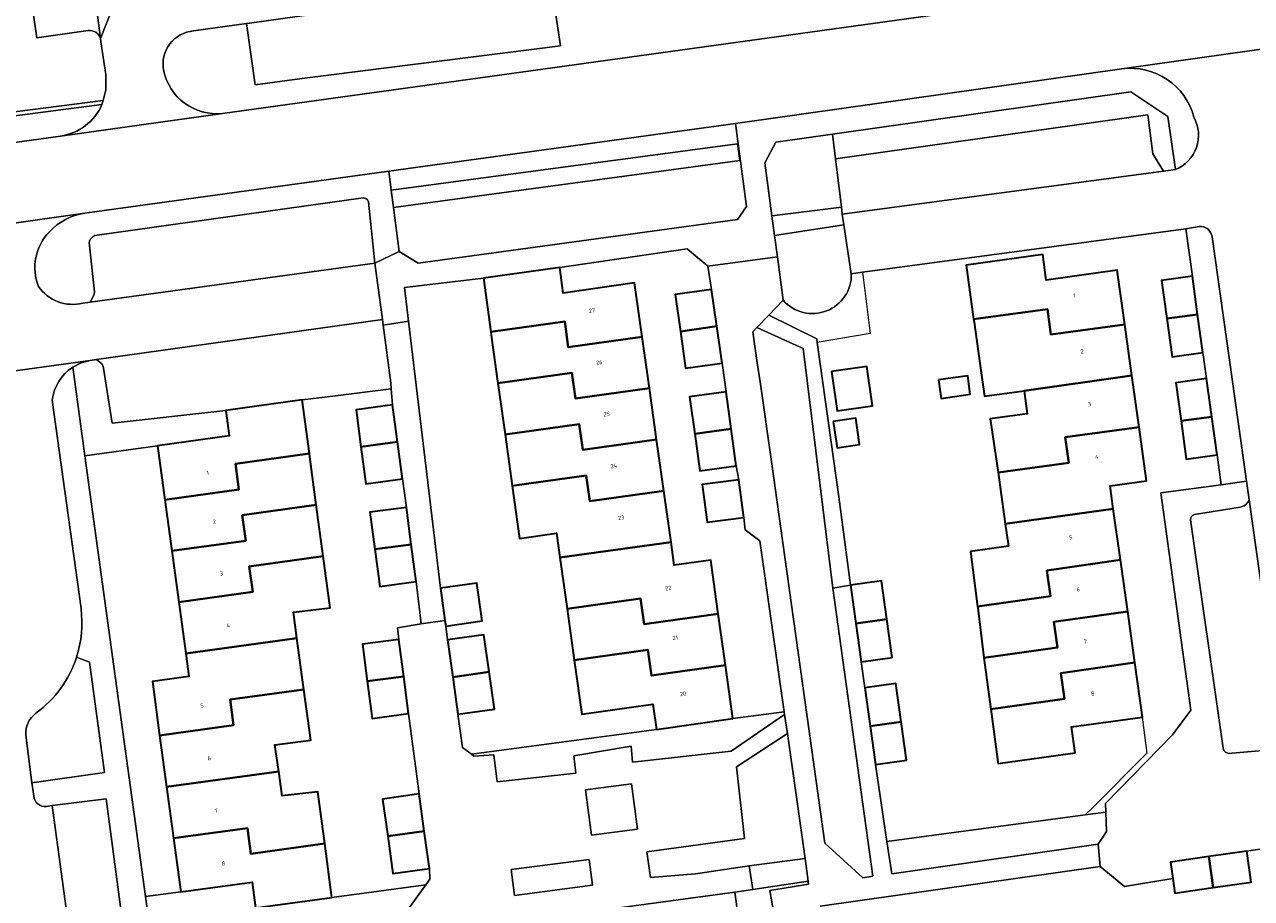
# Model space of a CAD drawing. Header units: metres. Extents: x 197700 to 204338, y 317132 to 325229.
# Tile 126 of 256: x 199764 to 199870, y 317819 to 317895. Entities that reach past the tile are written whole.
import ezdxf
from ezdxf.enums import TextEntityAlignment as Align

# ---------------------------------------------------------------- set-up
doc = ezdxf.new("R2010")
doc.units = ezdxf.units.M
for name, color, linetype, lineweight in [('B-WE-GR-BEPLANTING_CULTUUR_BODEMBEDEKKER-GV', 90, 'Continuous', 18), ('B-WE-GR-BEPLANTING_CULTUUR_HEESTERS-GV', 90, 'Continuous', 18), ('B-WE-IE-TERREINAFSCHEIDING_KUNSTMATIG_HEKWERK-G', 20, 'IE-TERREINAFSCHEIDING-KUNSTMATIG', 18), ('B-WE-IE-TERREINAFSCHEIDING_KUNSTMATIG_MUUR-G', 90, 'IE-TERREINAFSCHEIDING-KUNSTMATIG-DICHT', 18), ('B-WE-OG-BEBOUWING-GV', 7, 'Continuous', 35), ('B-WE-OG-BEBOUWING-T18', 10, 'Continuous', 18), ('B-WE-OG-TERREIN_CULTUURSCHEIDING-GV', 7, 'Continuous', 18), ('B-WE-OG-TERREIN_ERF-GV', 7, 'Continuous', 18), ('B-WE-VH-VERHARDING_ASFALT-GV', 252, 'Continuous', 18), ('B-WE-VH-VERHARDING_BETONSTRAATSTEEN-GV', 252, 'Continuous', 18), ('B-WE-VH-VERHARDING_OPEN-GV', 252, 'Continuous', 18), ('B-WE-VH-VERHARDING_SIERBESTRATING-GV', 252, 'Continuous', 18), ('B-WE-VH-VERHARDING_TEGEL-GV', 252, 'Continuous', 18)]:
    doc.layers.add(name, color=color, linetype=linetype, lineweight=lineweight)
doc.styles.add('NLCS-ISO-M200-T18', font='NLCS-ISO.ttf', dxfattribs={"height": 0.36})
doc.linetypes.add('IE-TERREINAFSCHEIDING-KUNSTMATIG', pattern='A,4,[82,NLCS.SHX,S=0.75,R=90,X=0,Y=0],4,-2', length=10)
doc.linetypes.add('IE-TERREINAFSCHEIDING-KUNSTMATIG-DICHT', pattern='A,8,-1,[82,NLCS.SHX,S=0.75,R=90,X=0,Y=0],-1', length=10)

msp = doc.modelspace()

# ---------------------------------------------------------------- linework, layer by layer
at = {"layer": 'B-WE-GR-BEPLANTING_CULTUUR_BODEMBEDEKKER-GV'}
for points in [[(199827.384, 317868.718), (199827.043, 317868.364), (199827.416, 317865.646), (199827.681, 317863.993), (199828.65, 317857.072), (199829.806, 317848.784), (199833.283, 317823.922), (199836.599, 317820.905), (199837.468, 317821.04), (199833.989, 317846.084), (199831.409, 317866.913)], [(199802.575, 317831.644), (199802.798, 317831.472), (199804.515, 317831.586), (199804.816, 317829.258), (199811.667, 317829.996), (199811.491, 317831.509), (199816.467, 317832.354), (199816.576, 317830.95), (199825.143, 317831.919), (199829.802, 317835.113), (199829.772, 317835.321), (199825.314, 317834.738), (199818.671, 317833.79)], [(199830.038, 317833.445), (199825.609, 317830.541), (199826.306, 317824.334), (199817.815, 317823.163), (199818.152, 317820.943), (199822.043, 317821.261), (199826.731, 317821.937), (199831.581, 317822.572)], [(199817.004, 317825.128), (199816.491, 317829.08), (199812.504, 317828.563), (199813.017, 317824.61)], [(199857.715, 317826.605), (199855.922, 317826.367), (199838.693, 317824.075), (199839.108, 317821.257), (199857.046, 317823.846), (199857.507, 317824.538), (199857.772, 317824.931)], [(199813.094, 317820.255), (199812.804, 317822.509), (199806.025, 317821.636), (199806.316, 317819.382)]]:
    msp.add_lwpolyline(points, close=True, dxfattribs=at)
at = {"layer": 'B-WE-GR-BEPLANTING_CULTUUR_HEESTERS-GV'}
for points in [[(199860.037, 317907.66), (199857.215, 317906.3), (199854.914, 317905.407), (199852.516, 317904.833), (199845.547, 317903.86), (199846.284, 317898.33), (199845.617, 317898.26), (199833.864, 317896.553), (199832.999, 317902.109), (199809.493, 317898.828), (199810.315, 317893.206), (199787.625, 317890.326), (199783.787, 317889.81), (199783.039, 317895.136), (199778.422, 317894.491)], [(199780.943, 317887.332), (199858.198, 317898.052)], [(199835.6, 317873.402), (199834.954, 317877.66), (199828.926, 317876.719), (199829.174, 317874.857)], [(199829.174, 317874.857), (199829.673, 317871.1)], [(199763.836, 317833.3), (199764.365, 317829.173), (199770.686, 317830.051), (199769.387, 317839.635), (199768.246, 317840.071)]]:
    msp.add_lwpolyline(points, dxfattribs=at)
for points in [[(199778.422, 317894.491, 0.4447971), (199775.823, 317891.085)], [(199775.823, 317891.085, 0.3898021), (199780.943, 317887.332)], [(199829.673, 317871.1, 0.703119), (199835.6, 317873.402)], [(199768.246, 317840.071, -0.1594014), (199764.747, 317835.233)], [(199764.747, 317835.233, 0.2581135), (199763.836, 317833.3)]]:
    msp.add_lwpolyline(points, format="xyb", dxfattribs=at)
for points in [[(199863.777, 317882.454), (199863.116, 317887.057), (199859.885, 317889.202), (199833.95, 317885.534), (199834.218, 317883.374), (199861.378, 317887.216), (199861.794, 317883.812), (199862.734, 317882.315)], [(199760.623, 317886.823), (199770.459, 317888.09), (199770.56, 317888.456), (199760.576, 317887.17)], [(199834.738, 317879.193), (199834.218, 317883.374), (199833.95, 317885.534), (199829.043, 317884.84), (199828.088, 317883.023), (199828.7, 317878.423)], [(199768.98, 317857.568), (199775.304, 317858.441), (199781.532, 317859.3), (199781.238, 317861.512), (199771.35, 317860.427), (199770.578, 317865.368), (199770.453, 317865.571), (199770.004, 317865.941), (199769.431, 317865.861), (199768.646, 317865.646), (199767.922, 317865.276)], [(199785.268, 317812.173), (199788.364, 317816.646), (199796.781, 317817.791), (199798.608, 317820.293), (199790.458, 317819.199), (199783.824, 317818.308), (199783.53, 317820.527), (199777.316, 317819.692), (199774.238, 317819.278), (199775.264, 317811.804), (199776.302, 317810.932)], [(199827.329, 317806.269), (199829.749, 317788.285), (199832.432, 317788.65), (199832.76, 317788.858), (199829.185, 317815.984), (199828.524, 317819.81), (199831.881, 317820.351), (199831.862, 317820.617), (199827.047, 317819.88), (199825.474, 317819.668), (199826.408, 317812.911), (199826.412, 317812.911)]]:
    msp.add_lwpolyline(points, close=True, dxfattribs=at)
at = {"layer": 'B-WE-IE-TERREINAFSCHEIDING_KUNSTMATIG_HEKWERK-G'}
for points in [[(199836.572, 317873.532), (199837.229, 317868.201), (199832.637, 317867.412)], [(199795.602, 317863.405), (199790.532, 317862.765)], [(199790.532, 317862.765), (199787.853, 317862.427)], [(199834.52, 317854.009), (199835.54, 317846.332)], [(199825.314, 317834.738), (199829.772, 317835.321)], [(199855.922, 317826.367), (199856.568, 317826.985), (199861.305, 317831.771), (199861.24, 317832.399), (199860.915, 317834.864)], [(199838.693, 317824.075), (199855.922, 317826.367)], [(199825.474, 317819.668), (199826.408, 317812.911)]]:
    msp.add_lwpolyline(points, dxfattribs=at)
at = {"layer": 'B-WE-IE-TERREINAFSCHEIDING_KUNSTMATIG_MUUR-G'}
msp.add_lwpolyline([(199818.671, 317833.79), (199802.575, 317831.644)], dxfattribs=at)
at = {"layer": 'B-WE-OG-BEBOUWING-GV'}
for points in [[(199846.227, 317869.441), (199852.645, 317870.333), (199852.954, 317868.108), (199859.372, 317869), (199858.718, 317873.715), (199852.548, 317872.845), (199852.255, 317875.071), (199845.568, 317874.131)], [(199803.617, 317873.021), (199804.266, 317868.351), (199810.685, 317869.249), (199810.997, 317867.023), (199817.416, 317867.921), (199816.758, 317872.595), (199810.551, 317871.72), (199810.252, 317873.944)], [(199865.702, 317869.864), (199865.243, 317873.177), (199862.569, 317872.807), (199863.028, 317869.494)], [(199820.739, 317868.386), (199823.908, 317868.834), (199823.454, 317872.04), (199820.285, 317871.591)], [(199859.372, 317869), (199852.954, 317868.108), (199852.645, 317870.333), (199846.227, 317869.441), (199846.264, 317869.18), (199846.881, 317864.791), (199847.167, 317862.757), (199850.611, 317863.236), (199859.99, 317864.543)], [(199865.702, 317869.864), (199863.028, 317869.494), (199863.488, 317866.18), (199866.162, 317866.55)], [(199804.266, 317868.351), (199804.305, 317868.069), (199804.826, 317864.266), (199804.886, 317863.883), (199811.311, 317864.787), (199811.624, 317862.562), (199818.044, 317863.465), (199817.416, 317867.921), (199810.997, 317867.023), (199810.685, 317869.249)], [(199823.908, 317868.834), (199820.739, 317868.386), (199821.194, 317865.18), (199824.362, 317865.629)], [(199818.044, 317863.465), (199811.624, 317862.562), (199811.311, 317864.787), (199804.886, 317863.883), (199805.506, 317859.427), (199811.938, 317860.327), (199812.25, 317858.1), (199818.673, 317858.999)], [(199833.889, 317864.906), (199834.379, 317861.477), (199837.433, 317861.913), (199836.943, 317865.342)], [(199843.191, 317864.178), (199843.421, 317862.57), (199845.943, 317862.93), (199845.713, 317864.538)], [(199859.99, 317864.543), (199850.611, 317863.236), (199850.892, 317861.223), (199847.682, 317860.793), (199848.349, 317856.116), (199854.503, 317856.966), (199854.195, 317859.19), (199860.61, 317860.076)], [(199866.931, 317860.97), (199866.477, 317864.281), (199863.802, 317863.914), (199864.257, 317860.602)], [(199787.853, 317862.427), (199781.238, 317861.512), (199781.532, 317859.3), (199775.304, 317858.441), (199775.937, 317853.764), (199782.372, 317854.653), (199782.063, 317856.883), (199788.497, 317857.772)], [(199825.154, 317859.923), (199824.709, 317863.145), (199821.539, 317862.708), (199821.983, 317859.486)], [(199795.717, 317862.007), (199792.546, 317861.58), (199792.978, 317858.366), (199796.15, 317858.793)], [(199806.125, 317854.969), (199812.564, 317855.871), (199812.876, 317853.643), (199819.301, 317854.543), (199818.673, 317858.999), (199812.25, 317858.1), (199811.938, 317860.327), (199805.506, 317859.427)], [(199834.035, 317860.557), (199834.36, 317858.28), (199836.322, 317858.56), (199835.997, 317860.837)], [(199867.386, 317857.658), (199866.931, 317860.97), (199864.257, 317860.602), (199864.711, 317857.291)], [(199825.154, 317859.923), (199821.983, 317859.486), (199822.428, 317856.263), (199825.598, 317856.701)], [(199848.985, 317851.652), (199858.368, 317852.975), (199858.089, 317854.956), (199861.259, 317855.396), (199860.61, 317860.076), (199854.195, 317859.19), (199854.503, 317856.966), (199848.349, 317856.116)], [(199796.15, 317858.793), (199792.978, 317858.366), (199793.411, 317855.152), (199796.583, 317855.579)], [(199789.097, 317853.312), (199788.538, 317857.474), (199788.497, 317857.772), (199782.063, 317856.883), (199782.372, 317854.653), (199775.937, 317853.764), (199776.539, 317849.314), (199782.971, 317850.198), (199782.665, 317852.428)], [(199819.929, 317850.087), (199819.301, 317854.543), (199812.876, 317853.643), (199812.564, 317855.871), (199806.125, 317854.969), (199806.761, 317850.388), (199809.978, 317850.853), (199810.274, 317848.743)], [(199825.811, 317855.498), (199822.639, 317855.076), (199823.075, 317851.798), (199826.247, 317852.22)], [(199776.539, 317849.314), (199777.141, 317844.865), (199783.571, 317845.744), (199783.267, 317847.973), (199789.696, 317848.852), (199789.097, 317853.312), (199782.665, 317852.428), (199782.971, 317850.198)], [(199796.922, 317853.099), (199793.75, 317852.676), (199794.18, 317849.453), (199797.352, 317849.876)], [(199858.368, 317852.975), (199848.985, 317851.652), (199849.26, 317849.72), (199845.951, 317849.27), (199846.567, 317844.486), (199852.905, 317845.392), (199852.587, 317847.613), (199858.993, 317848.529)], [(199794.18, 317849.453), (199794.61, 317846.23), (199797.782, 317846.653), (199797.352, 317849.876)], [(199824.037, 317843.843), (199823.382, 317848.517), (199820.213, 317848.072), (199819.929, 317850.087), (199810.274, 317848.743), (199810.899, 317844.286), (199817.289, 317845.177), (199817.6, 317842.946)], [(199777.745, 317840.405), (199787.415, 317841.734), (199787.107, 317843.999), (199790.296, 317844.38), (199789.696, 317848.852), (199783.267, 317847.973), (199783.571, 317845.744), (199777.141, 317844.865)], [(199858.993, 317848.529), (199852.587, 317847.613), (199852.905, 317845.392), (199846.567, 317844.486), (199846.582, 317844.371), (199847.109, 317840.018), (199853.523, 317840.929), (199853.207, 317843.152), (199859.621, 317844.063)], [(199800.273, 317843.261), (199800.34, 317842.787), (199803.508, 317843.235), (199803.045, 317846.511), (199799.877, 317846.064)], [(199836.002, 317843.008), (199838.676, 317843.38), (199838.214, 317846.704), (199835.54, 317846.332)], [(199824.662, 317839.386), (199824.037, 317843.843), (199817.6, 317842.946), (199817.289, 317845.177), (199810.899, 317844.286), (199811.523, 317839.831), (199817.92, 317840.721), (199818.231, 317838.491)], [(199838.676, 317843.38), (199836.002, 317843.008), (199836.465, 317839.684), (199839.139, 317840.056)], [(199860.246, 317839.617), (199859.621, 317844.063), (199853.207, 317843.152), (199853.523, 317840.929), (199847.109, 317840.018), (199847.719, 317835.549), (199854.142, 317836.47), (199853.823, 317838.696)], [(199800.497, 317841.574), (199800.949, 317838.348), (199804.119, 317838.792), (199803.667, 317842.018)], [(199775.479, 317833.284), (199781.907, 317834.161), (199781.602, 317836.39), (199788.023, 317837.266), (199787.415, 317841.734), (199777.745, 317840.405), (199778.018, 317838.39), (199774.847, 317837.961)], [(199796.699, 317838.402), (199796.276, 317841.623), (199793.104, 317841.206), (199793.527, 317837.985)], [(199825.314, 317834.738), (199824.662, 317839.386), (199818.231, 317838.491), (199817.92, 317840.721), (199811.523, 317839.831), (199812.182, 317835.131), (199818.36, 317835.998), (199818.671, 317833.79)], [(199848.342, 317830.989), (199848.361, 317830.853), (199855.061, 317831.768), (199854.743, 317834.022), (199860.915, 317834.864), (199860.246, 317839.617), (199853.823, 317838.696), (199854.142, 317836.47), (199847.719, 317835.549)], [(199793.527, 317837.985), (199793.95, 317834.764), (199797.122, 317835.18), (199796.699, 317838.402)], [(199801.401, 317835.123), (199804.57, 317835.567), (199804.119, 317838.792), (199800.949, 317838.348)], [(199839.919, 317834.456), (199839.455, 317837.781), (199836.781, 317837.408), (199837.245, 317834.08)], [(199788.023, 317837.266), (199781.602, 317836.39), (199781.907, 317834.161), (199775.479, 317833.284), (199776.083, 317828.814), (199785.831, 317830.16), (199785.497, 317832.449), (199788.621, 317832.869)], [(199837.245, 317834.08), (199837.709, 317830.757), (199840.383, 317831.131), (199839.919, 317834.456)], [(199776.686, 317824.355), (199783.106, 317825.229), (199783.409, 317823.003), (199789.829, 317823.877), (199789.223, 317828.388), (199786.142, 317828.031), (199785.831, 317830.16), (199776.083, 317828.814)], [(199795.304, 317824.516), (199798.474, 317824.954), (199798.026, 317828.193), (199794.856, 317827.755)], [(199777.316, 317819.692), (199783.53, 317820.527), (199783.824, 317818.308), (199790.458, 317819.199), (199789.829, 317823.877), (199783.409, 317823.003), (199783.106, 317825.229), (199776.686, 317824.355)], [(199798.474, 317824.954), (199795.304, 317824.516), (199795.751, 317821.278), (199798.921, 317821.716)], [(199866.66, 317822.746), (199867.039, 317820.053), (199870.358, 317820.52), (199869.979, 317823.213)], [(199866.66, 317822.746), (199863.342, 317822.28), (199863.545, 317820.835), (199863.72, 317819.586), (199867.039, 317820.053)]]:
    msp.add_lwpolyline(points, close=True, dxfattribs=at)
at = {"layer": 'B-WE-OG-TERREIN_CULTUURSCHEIDING-GV'}
msp.add_lwpolyline([(199769.277, 317894.522), (199764.809, 317893.906), (199763.511, 317902.724), (199758.554, 317902.135), (199760.576, 317887.17), (199770.56, 317888.456), (199770.813, 317889.373), (199770.788, 317890.705), (199770.376, 317893.536), (199770.336, 317893.847)], dxfattribs=at)
msp.add_lwpolyline([(199770.336, 317893.847, 0.3691217), (199769.277, 317894.522)], format="xyb", dxfattribs=at)
for points in [[(199825.92, 317883.223), (199795.8, 317879.151), (199796.299, 317875.318), (199797.944, 317874.304), (199825.705, 317878.113), (199826.482, 317879.231), (199825.53, 317886.465), (199795.39, 317882.302), (199795.604, 317880.657), (199825.703, 317884.694)], [(199795.604, 317880.657), (199795.8, 317879.151), (199825.92, 317883.223), (199825.703, 317884.694)]]:
    msp.add_lwpolyline(points, close=True, dxfattribs=at)
at = {"layer": 'B-WE-OG-TERREIN_ERF-GV'}
for points in [[(199829.673, 317871.1), (199828.418, 317869.794), (199832.592, 317867.734), (199832.637, 317867.412), (199834.52, 317854.009), (199835.54, 317846.332), (199838.214, 317846.704), (199838.676, 317843.38), (199839.139, 317840.056), (199836.465, 317839.684), (199836.781, 317837.408), (199839.455, 317837.781), (199839.919, 317834.456), (199840.383, 317831.131), (199837.709, 317830.757), (199838.693, 317824.075), (199855.922, 317826.367), (199857.715, 317826.605), (199857.688, 317827.379), (199863.515, 317833.334), (199865.119, 317835.465), (199862.505, 317854.358), (199867.737, 317855.065), (199867.386, 317857.658), (199864.711, 317857.291), (199864.257, 317860.602), (199863.802, 317863.914), (199866.477, 317864.281), (199866.162, 317866.55), (199863.488, 317866.18), (199863.028, 317869.494), (199862.569, 317872.807), (199865.243, 317873.177), (199864.668, 317877.301), (199836.572, 317873.532), (199835.6, 317873.402)], [(199872.243, 317823.563), (199869.979, 317823.213), (199870.358, 317820.52), (199867.039, 317820.053), (199863.72, 317819.586), (199863.545, 317820.835), (199859.345, 317820.155), (199857.223, 317821.889), (199832.901, 317818.442)], [(199826.408, 317812.911), (199825.474, 317819.668), (199806.216, 317817.068)]]:
    msp.add_lwpolyline(points, dxfattribs=at)
for points in [[(199823.454, 317872.04), (199823.127, 317874.053), (199821.318, 317875.557), (199810.252, 317873.944), (199810.551, 317871.72), (199816.758, 317872.595), (199817.416, 317867.921), (199818.044, 317863.465), (199818.673, 317858.999), (199819.301, 317854.543), (199819.929, 317850.087), (199820.213, 317848.072), (199823.382, 317848.517), (199824.037, 317843.843), (199824.662, 317839.386), (199825.314, 317834.738), (199829.772, 317835.321), (199827.661, 317850.194), (199826.374, 317851.134), (199826.247, 317852.22), (199823.075, 317851.798), (199822.639, 317855.076), (199825.811, 317855.498), (199825.598, 317856.701), (199822.428, 317856.263), (199821.983, 317859.486), (199821.539, 317862.708), (199824.709, 317863.145), (199824.362, 317865.629), (199821.194, 317865.18), (199820.739, 317868.386), (199820.285, 317871.591)], [(199846.567, 317844.486), (199845.951, 317849.27), (199849.26, 317849.72), (199848.985, 317851.652), (199848.349, 317856.116), (199847.682, 317860.793), (199850.892, 317861.223), (199850.611, 317863.236), (199847.167, 317862.757), (199846.881, 317864.791), (199846.264, 317869.18), (199846.227, 317869.441), (199845.568, 317874.131), (199852.255, 317875.071), (199852.548, 317872.845), (199858.718, 317873.715), (199859.372, 317869), (199859.99, 317864.543), (199860.61, 317860.076), (199861.259, 317855.396), (199858.089, 317854.956), (199858.368, 317852.975), (199858.993, 317848.529), (199859.621, 317844.063), (199860.246, 317839.617), (199860.915, 317834.864), (199854.743, 317834.022), (199855.061, 317831.768), (199848.361, 317830.853), (199848.342, 317830.989), (199847.719, 317835.549), (199847.109, 317840.018), (199846.582, 317844.371)], [(199804.305, 317868.069), (199804.266, 317868.351), (199803.617, 317873.021), (199796.762, 317872.196), (199797.123, 317869.269), (199799.877, 317846.064), (199803.045, 317846.511), (199803.508, 317843.235), (199800.34, 317842.787), (199800.497, 317841.574), (199803.667, 317842.018), (199804.119, 317838.792), (199804.57, 317835.567), (199801.401, 317835.123), (199801.805, 317832.236), (199802.575, 317831.644), (199818.671, 317833.79), (199818.36, 317835.998), (199812.182, 317835.131), (199811.523, 317839.831), (199810.899, 317844.286), (199810.274, 317848.743), (199809.978, 317850.853), (199806.761, 317850.388), (199806.125, 317854.969), (199805.506, 317859.427), (199804.886, 317863.883), (199804.826, 317864.266)], [(199833.889, 317864.906), (199836.943, 317865.342), (199837.433, 317861.913), (199834.379, 317861.477)], [(199843.191, 317864.178), (199845.713, 317864.538), (199845.943, 317862.93), (199843.421, 317862.57)], [(199788.538, 317857.474), (199789.097, 317853.312), (199789.696, 317848.852), (199790.296, 317844.38), (199787.107, 317843.999), (199787.415, 317841.734), (199788.023, 317837.266), (199788.621, 317832.869), (199785.497, 317832.449), (199785.831, 317830.16), (199786.142, 317828.031), (199789.223, 317828.388), (199789.829, 317823.877), (199790.458, 317819.199), (199798.608, 317820.293), (199798.964, 317820.78), (199798.921, 317821.716), (199795.751, 317821.278), (199795.304, 317824.516), (199794.856, 317827.755), (199798.026, 317828.193), (199797.122, 317835.18), (199793.95, 317834.764), (199793.527, 317837.985), (199793.104, 317841.206), (199796.276, 317841.623), (199796.141, 317842.629), (199798.215, 317842.973), (199797.782, 317846.653), (199794.61, 317846.23), (199794.18, 317849.453), (199793.75, 317852.676), (199796.922, 317853.099), (199796.583, 317855.579), (199793.411, 317855.152), (199792.978, 317858.366), (199792.546, 317861.58), (199795.717, 317862.007), (199795.602, 317863.405), (199790.532, 317862.765), (199787.853, 317862.427), (199788.497, 317857.772)], [(199834.035, 317860.557), (199835.997, 317860.837), (199836.322, 317858.56), (199834.36, 317858.28)], [(199777.141, 317844.865), (199776.539, 317849.314), (199775.937, 317853.764), (199775.304, 317858.441), (199768.98, 317857.568), (199774.238, 317819.278), (199777.316, 317819.692), (199776.686, 317824.355), (199776.083, 317828.814), (199775.479, 317833.284), (199774.847, 317837.961), (199778.018, 317838.39), (199777.745, 317840.405)]]:
    msp.add_lwpolyline(points, close=True, dxfattribs=at)
msp.add_lwpolyline([(199835.6, 317873.402, -0.703119), (199829.673, 317871.1)], format="xyb", dxfattribs=at)
at = {"layer": 'B-WE-VH-VERHARDING_ASFALT-GV'}
msp.add_lwpolyline([(199859.126, 317891.207), (199874.934, 317893.42), (199876.611, 317893.65), (199875.67, 317900.516), (199858.198, 317898.052), (199780.943, 317887.332), (199766.856, 317885.362), (199753.41, 317883.512), (199754.385, 317876.606), (199768.975, 317878.668), (199795.39, 317882.302), (199825.53, 317886.465)], close=True, dxfattribs=at)
at = {"layer": 'B-WE-VH-VERHARDING_BETONSTRAATSTEEN-GV'}
for points in [[(199778.422, 317894.491), (199783.039, 317895.136), (199783.077, 317895.141), (199791.585, 317896.328), (199790.127, 317906.774), (199782.613, 317960.701), (199777.418, 317960.02), (199779.275, 317947.174)], [(199760.151, 317926.133), (199765.093, 317926.833), (199765.412, 317926.728), (199765.647, 317926.629), (199765.887, 317926.356), (199766.089, 317925.982), (199766.28, 317925.305), (199770.336, 317893.847), (199774.065, 317903.301)], [(199770.336, 317893.847), (199766.28, 317925.305), (199766.089, 317925.982), (199765.887, 317926.356), (199765.647, 317926.629), (199765.412, 317926.728), (199765.093, 317926.833), (199760.151, 317926.133), (199763.511, 317902.724), (199764.809, 317893.906), (199769.277, 317894.522)], [(199774.065, 317903.301), (199770.336, 317893.847), (199770.376, 317893.536), (199770.788, 317890.705), (199770.813, 317889.373), (199770.56, 317888.456), (199770.459, 317888.09)], [(199874.934, 317893.42), (199859.126, 317891.207)], [(199766.856, 317885.362), (199780.943, 317887.332)], [(199863.777, 317882.454), (199862.734, 317882.315), (199834.814, 317878.582), (199834.954, 317877.66), (199835.6, 317873.402), (199836.572, 317873.532), (199864.668, 317877.301), (199865.821, 317877.513)], [(199768.975, 317878.668), (199754.385, 317876.606)], [(199866.954, 317876.602), (199869.944, 317855.376), (199870.175, 317853.74), (199873.244, 317831.962), (199873.977, 317831.579), (199874.608, 317831.042), (199894.801, 317833.877), (199894.509, 317835.862), (199894.256, 317837.578), (199894.024, 317839.152), (199893.385, 317839.061), (199879.111, 317837.03), (199879.145, 317836.675), (199877.661, 317836.498), (199876.983, 317841.287), (199875.716, 317850.37)], [(199759.545, 317872.163), (199760.577, 317864.634), (199769.431, 317865.861), (199770.004, 317865.941), (199794.857, 317869.41), (199794.182, 317874.31), (199769.426, 317870.93)], [(199769.426, 317870.93), (199768.795, 317870.844)], [(199767.922, 317865.276), (199768.646, 317865.646), (199769.431, 317865.861), (199760.577, 317864.634), (199760.857, 317862.587)], [(199768.646, 317844.302), (199766.147, 317862.423)], [(199759.947, 317839.363), (199758.672, 317839.172), (199759.8, 317831.654), (199760.218, 317828.72), (199760.498, 317826.425), (199762.779, 317809.363), (199768.444, 317810.122), (199766.15, 317827.182), (199765.641, 317827.117)], [(199764.535, 317828.006), (199764.365, 317829.173), (199763.836, 317833.3)]]:
    msp.add_lwpolyline(points, dxfattribs=at)
for points in [[(199809.493, 317898.828), (199791.585, 317896.328), (199783.077, 317895.141), (199783.039, 317895.136), (199783.787, 317889.81), (199787.625, 317890.326), (199810.315, 317893.206)], [(199834.218, 317883.374), (199834.738, 317879.193), (199834.814, 317878.582), (199862.734, 317882.315), (199861.794, 317883.812), (199861.378, 317887.216)], [(199769.426, 317870.93), (199794.182, 317874.31), (199793.646, 317879.649), (199793.542, 317879.815), (199793.408, 317879.934), (199793.177, 317879.987), (199769.842, 317876.719), (199769.677, 317876.591), (199769.555, 317876.485), (199769.448, 317876.385), (199769.399, 317876.301), (199769.364, 317876.103), (199769.811, 317871.834), (199769.812, 317871.726), (199769.749, 317871.553), (199769.67, 317871.351)], [(199781.238, 317861.512), (199787.853, 317862.427), (199790.532, 317862.765), (199795.602, 317863.405), (199795.56, 317863.913), (199794.918, 317868.936), (199794.857, 317869.41), (199770.004, 317865.941), (199770.453, 317865.571), (199770.578, 317865.368), (199771.35, 317860.427)], [(199873.244, 317831.962), (199870.175, 317853.74), (199870.071, 317853.543), (199869.922, 317853.368), (199869.75, 317853.24), (199869.403, 317853.122), (199865.432, 317852.466), (199865.266, 317852.393), (199865.162, 317852.29), (199865.102, 317852.176), (199865.088, 317852.012), (199867.914, 317832.163), (199867.987, 317831.97), (199868.13, 317831.823), (199868.393, 317831.708), (199872.697, 317832.087), (199872.941, 317832.037)], [(199768.444, 317810.122), (199773.082, 317810.745), (199770.817, 317827.778), (199766.15, 317827.182)]]:
    msp.add_lwpolyline(points, close=True, dxfattribs=at)
for points in [[(199769.277, 317894.522, -0.3691217), (199770.336, 317893.847)], [(199775.823, 317891.085, -0.4447971), (199778.422, 317894.491)], [(199780.943, 317887.332, -0.3898021), (199775.823, 317891.085)], [(199859.126, 317891.207, -0.3764489), (199865.373, 317887.002)], [(199770.459, 317888.09, -0.2599108), (199766.856, 317885.362)], [(199865.373, 317887.002, -0.4481653), (199863.777, 317882.454)], [(199765.899, 317877.039, -0.1689102), (199768.975, 317878.668)], [(199865.821, 317877.513, -0.4119663), (199866.954, 317876.602)], [(199764.945, 317872.291, -0.2961042), (199765.899, 317877.039)], [(199768.795, 317870.844, -0.3126266), (199764.945, 317872.291)], [(199766.147, 317862.423, -0.2230677), (199767.922, 317865.276)], [(199768.246, 317840.071, 0.1110974), (199768.646, 317844.302)], [(199764.747, 317835.233, 0.1594014), (199768.246, 317840.071)], [(199763.836, 317833.3, -0.2581135), (199764.747, 317835.233)], [(199765.641, 317827.117, -0.4245006), (199764.535, 317828.006)]]:
    msp.add_lwpolyline(points, format="xyb", dxfattribs=at)
at = {"layer": 'B-WE-VH-VERHARDING_OPEN-GV'}
for points in [[(199834.954, 317877.66), (199834.814, 317878.582), (199834.738, 317879.193), (199828.7, 317878.423), (199828.926, 317876.719)], [(199834.52, 317854.009), (199832.637, 317867.412), (199832.592, 317867.734), (199828.418, 317869.794), (199827.384, 317868.718), (199831.409, 317866.913), (199833.989, 317846.084), (199835.54, 317846.332)]]:
    msp.add_lwpolyline(points, close=True, dxfattribs=at)
at = {"layer": 'B-WE-VH-VERHARDING_SIERBESTRATING-GV'}
for points in [[(199865.821, 317877.513), (199864.668, 317877.301), (199865.243, 317873.177), (199865.702, 317869.864), (199866.162, 317866.55), (199866.477, 317864.281)], [(199866.477, 317864.281), (199866.931, 317860.97), (199867.386, 317857.658), (199867.737, 317855.065), (199869.944, 317855.376), (199866.954, 317876.602)], [(199872.697, 317832.087), (199868.393, 317831.708), (199868.13, 317831.823), (199867.987, 317831.97), (199867.914, 317832.163), (199865.088, 317852.012), (199865.102, 317852.176), (199865.162, 317852.29), (199865.266, 317852.393), (199865.432, 317852.466), (199869.403, 317853.122), (199869.75, 317853.24), (199869.922, 317853.368), (199870.071, 317853.543), (199870.175, 317853.74), (199869.944, 317855.376), (199867.737, 317855.065), (199862.505, 317854.358), (199865.119, 317835.465), (199863.515, 317833.334), (199857.688, 317827.379), (199857.715, 317826.605), (199857.772, 317824.931), (199857.507, 317824.538), (199857.046, 317823.846), (199857.223, 317821.889), (199859.345, 317820.155), (199863.545, 317820.835), (199863.342, 317822.28), (199866.66, 317822.746), (199869.979, 317823.213), (199872.243, 317823.563)]]:
    msp.add_lwpolyline(points, dxfattribs=at)
msp.add_lwpolyline([(199866.954, 317876.602, 0.4119663), (199865.821, 317877.513)], format="xyb", dxfattribs=at)
at = {"layer": 'B-WE-VH-VERHARDING_TEGEL-GV'}
for points in [[(199859.126, 317891.207), (199825.53, 317886.465), (199826.482, 317879.231), (199825.705, 317878.113), (199797.944, 317874.304), (199796.299, 317875.318), (199794.182, 317874.31), (199794.857, 317869.41), (199794.918, 317868.936), (199797.123, 317869.269), (199796.762, 317872.196), (199803.617, 317873.021), (199810.252, 317873.944), (199821.318, 317875.557), (199823.127, 317874.053), (199829.174, 317874.857), (199828.926, 317876.719), (199828.7, 317878.423), (199828.088, 317883.023), (199829.043, 317884.84), (199833.95, 317885.534), (199859.885, 317889.202), (199863.116, 317887.057), (199863.777, 317882.454)], [(199770.459, 317888.09), (199760.623, 317886.823), (199758.575, 317886.378), (199753.115, 317885.607), (199753.41, 317883.512), (199766.856, 317885.362)], [(199795.8, 317879.151), (199795.604, 317880.657), (199795.39, 317882.302), (199768.975, 317878.668)], [(199768.795, 317870.844), (199769.426, 317870.93), (199769.67, 317871.351), (199769.749, 317871.553), (199769.812, 317871.726), (199769.811, 317871.834), (199769.364, 317876.103), (199769.399, 317876.301), (199769.448, 317876.385), (199769.555, 317876.485), (199769.677, 317876.591), (199769.842, 317876.719), (199793.177, 317879.987), (199793.408, 317879.934), (199793.542, 317879.815), (199793.646, 317879.649), (199794.182, 317874.31), (199796.299, 317875.318), (199795.8, 317879.151)], [(199832.901, 317818.442), (199857.223, 317821.889), (199857.046, 317823.846), (199839.108, 317821.257), (199838.693, 317824.075), (199837.709, 317830.757), (199837.245, 317834.08), (199836.781, 317837.408), (199836.465, 317839.684), (199836.002, 317843.008), (199835.54, 317846.332), (199833.989, 317846.084), (199837.468, 317821.04), (199836.599, 317820.905), (199833.283, 317823.922), (199829.806, 317848.784), (199828.65, 317857.072), (199827.681, 317863.993), (199827.416, 317865.646), (199827.043, 317868.364), (199827.384, 317868.718), (199828.418, 317869.794), (199829.673, 317871.1), (199829.174, 317874.857), (199823.127, 317874.053), (199823.454, 317872.04), (199823.908, 317868.834), (199824.362, 317865.629), (199824.709, 317863.145), (199825.154, 317859.923), (199825.598, 317856.701), (199825.811, 317855.498), (199826.247, 317852.22), (199826.374, 317851.134), (199827.661, 317850.194), (199829.772, 317835.321), (199829.802, 317835.113), (199830.038, 317833.445), (199831.581, 317822.572), (199831.862, 317820.617), (199831.881, 317820.351), (199828.524, 317819.81), (199829.185, 317815.984)], [(199782.295, 317809.717), (199785.514, 317810.167), (199785.268, 317812.173), (199776.302, 317810.932), (199775.264, 317811.804), (199774.238, 317819.278), (199768.98, 317857.568), (199767.922, 317865.276)], [(199766.147, 317862.423), (199768.646, 317844.302)], [(199806.216, 317817.068), (199825.474, 317819.668), (199827.047, 317819.88), (199826.731, 317821.937), (199822.043, 317821.261), (199818.152, 317820.943), (199817.815, 317823.163), (199826.306, 317824.334), (199825.609, 317830.541), (199830.038, 317833.445), (199829.802, 317835.113), (199825.143, 317831.919), (199816.576, 317830.95), (199816.467, 317832.354), (199811.491, 317831.509), (199811.667, 317829.996), (199804.816, 317829.258), (199804.515, 317831.586), (199802.798, 317831.472), (199802.575, 317831.644), (199801.805, 317832.236), (199801.401, 317835.123), (199800.949, 317838.348), (199800.497, 317841.574), (199800.34, 317842.787), (199800.273, 317843.261), (199798.215, 317842.973), (199796.141, 317842.629), (199796.276, 317841.623), (199796.699, 317838.402), (199797.122, 317835.18), (199798.026, 317828.193), (199798.474, 317824.954), (199798.921, 317821.716), (199798.964, 317820.78), (199798.608, 317820.293), (199796.781, 317817.791)], [(199768.246, 317840.071), (199769.387, 317839.635), (199770.686, 317830.051), (199764.365, 317829.173), (199764.535, 317828.006)], [(199765.641, 317827.117), (199766.15, 317827.182), (199770.817, 317827.778), (199773.082, 317810.745), (199768.444, 317810.122), (199762.779, 317809.363)]]:
    msp.add_lwpolyline(points, dxfattribs=at)
for points in [[(199865.373, 317887.002, 0.3764489), (199859.126, 317891.207)], [(199766.856, 317885.362, 0.2599108), (199770.459, 317888.09)], [(199863.777, 317882.454, 0.4481653), (199865.373, 317887.002)], [(199768.975, 317878.668, 0.1689102), (199765.899, 317877.039)], [(199765.899, 317877.039, 0.2961042), (199764.945, 317872.291)], [(199764.945, 317872.291, 0.3126266), (199768.795, 317870.844)], [(199767.922, 317865.276, 0.2230677), (199766.147, 317862.423)], [(199768.646, 317844.302, -0.1110974), (199768.246, 317840.071)], [(199764.535, 317828.006, 0.4245006), (199765.641, 317827.117)]]:
    msp.add_lwpolyline(points, format="xyb", dxfattribs=at)
for points in [[(199800.273, 317843.261), (199799.877, 317846.064), (199797.123, 317869.269), (199794.918, 317868.936), (199795.56, 317863.913), (199795.602, 317863.405), (199795.717, 317862.007), (199796.15, 317858.793), (199796.583, 317855.579), (199796.922, 317853.099), (199797.352, 317849.876), (199797.782, 317846.653), (199798.215, 317842.973)], [(199817.004, 317825.128), (199813.017, 317824.61), (199812.504, 317828.563), (199816.491, 317829.08)], [(199813.094, 317820.255), (199806.316, 317819.382), (199806.025, 317821.636), (199812.804, 317822.509)], [(199826.731, 317821.937), (199827.047, 317819.88), (199831.862, 317820.617), (199831.581, 317822.572)]]:
    msp.add_lwpolyline(points, close=True, dxfattribs=at)

# ---------------------------------------------------------------- texts
at = {"layer": 'B-WE-OG-BEBOUWING-T18', "style": 'NLCS-ISO-M200-T18'}
for s, rotation, p in [('1', 7.9, (199854.987, 317871.502)), ('27', 8, (199813.055, 317870.203)), ('2', 7.8, (199855.66, 317866.644)), ('26', 8, (199813.69, 317865.695)), ('3', 7.9, (199856.296, 317862.065)), ('25', 8, (199814.324, 317861.2)), ('24', 8, (199814.958, 317856.698)), ('4', 7.9, (199856.931, 317857.485)), ('1', 7.7, (199779.658, 317856.096)), ('2', 7.7, (199780.23, 317851.864)), ('23', 8, (199815.592, 317852.197)), ('5', 8, (199854.676, 317850.502)), ('3', 7.7, (199780.841, 317847.355)), ('22', 7.9, (199819.684, 317846.082)), ('6', 8, (199855.314, 317845.968)), ('4', 7.7, (199781.451, 317842.846)), ('21', 7.9, (199820.289, 317841.768)), ('7', 8, (199855.949, 317841.447)), ('20', 7.9, (199820.972, 317836.896)), ('8', 8, (199856.586, 317836.919)), ('5', 7.7, (199779.167, 317835.864)), ('6', 7.7, (199779.783, 317831.303)), ('7', 7.7, (199780.401, 317826.729)), ('8', 7.6, (199781.019, 317822.162))]:
    msp.add_text(s, height=0.36, rotation=rotation, dxfattribs=at).set_placement(p, align=Align.MIDDLE)

doc.saveas('drawing.dxf')
